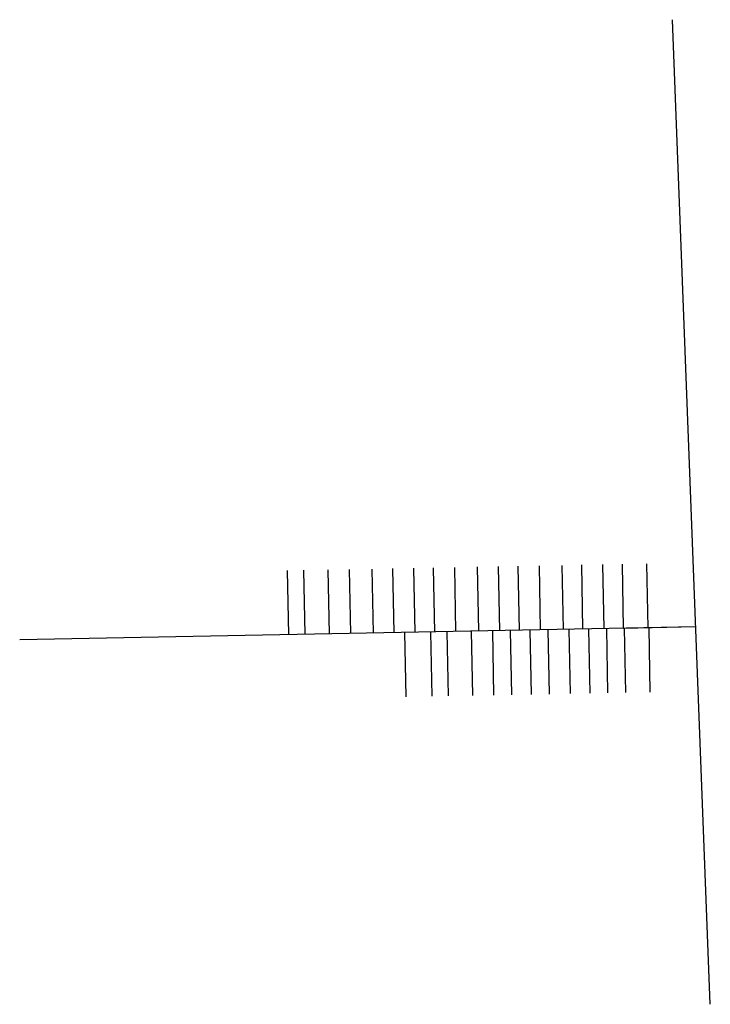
# Model space of a CAD drawing. Extents: x 193728 to 206535, y 286392 to 289413.
# Tile 2 of 2: x 204415 to 206535, y 286392 to 289413. Entities that reach past the tile are written whole.
import ezdxf

# ---------------------------------------------------------------- set-up
doc = ezdxf.new("R2010")
doc.units = 0
doc.header["$MEASUREMENT"] = 0

msp = doc.modelspace()

# ---------------------------------------------------------------- linework, layer by layer
for p, q in [((206535.5, 286392.4), (206419.6, 289413.2)), ((206009.6, 287737.8), (206013.4, 287540.8)), ((206079.6, 287739.1), (206083.4, 287542.1)), ((206139.6, 287740.3), (206143.4, 287543.3)), ((206204.6, 287741.5), (206208.4, 287544.5)), ((206264.6, 287742.7), (206268.4, 287545.7)), ((206339.6, 287744.1), (206343.4, 287547.1)), ((205236.8, 287722.9), (205240.6, 287525.9)), ((205286.8, 287723.9), (205290.6, 287526.9)), ((205361.8, 287725.3), (205365.5, 287528.3)), ((205426.7, 287726.5), (205430.5, 287529.6)), ((205496.7, 287727.9), (205500.5, 287530.9)), ((205559.7, 287729.1), (205563.5, 287532.1)), ((205624.7, 287730.4), (205628.5, 287533.4)), ((205684.7, 287731.5), (205688.5, 287534.5)), ((205749.7, 287732.8), (205753.5, 287535.8)), ((205819.7, 287734.1), (205823.5, 287537.1)), ((205884.7, 287735.4), (205888.4, 287538.4)), ((205944.6, 287736.5), (205948.4, 287539.5)), ((206491.1, 287550), (204415.4, 287510.1)), ((205596.6, 287532.8), (205600.4, 287335.8)), ((205676.6, 287534.3), (205680.4, 287337.3)), ((205726.6, 287535.3), (205730.3, 287338.3)), ((205801.5, 287536.7), (205805.3, 287339.8)), ((205866.5, 287538), (205870.3, 287341)), ((205921.5, 287539), (205925.3, 287342.1)), ((205981.5, 287540.2), (205985.3, 287343.2)), ((206036.5, 287541.2), (206040.3, 287344.3)), ((206101.5, 287542.5), (206105.3, 287345.5)), ((206161.5, 287543.6), (206165.3, 287346.7)), ((206216.5, 287544.7), (206220.3, 287347.7)), ((206491.1, 287550), (206268.4, 287545.7)), ((206271.5, 287545.8), (206275.2, 287348.8)), ((206346.4, 287547.2), (206350.2, 287350.2))]:
    msp.add_line(p, q)

doc.saveas('drawing.dxf')
